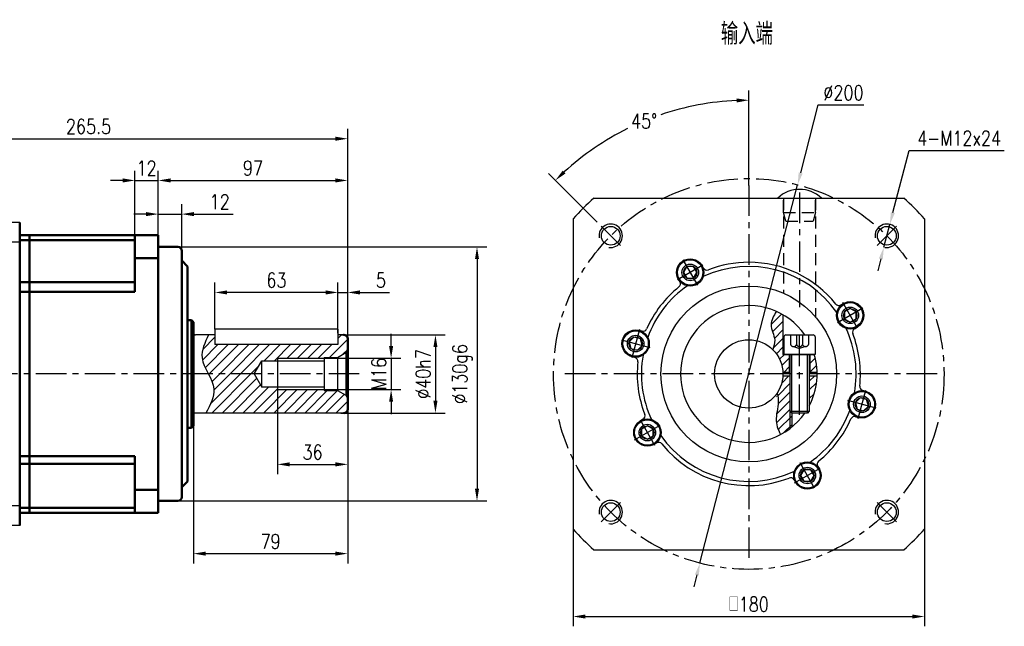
# Model space of a CAD drawing. Header units: inches. Extents: x 55 to 1027, y 12 to 695.
# Tile 3 of 3: x 523 to 1027, y 384 to 695. Entities that reach past the tile are written whole.
import ezdxf

# ---------------------------------------------------------------- set-up
doc = ezdxf.new("R2010")
doc.units = ezdxf.units.IN
doc.header["$LTSCALE"] = 25
doc.header["$MEASUREMENT"] = 0
for name, pattern in [('CENTER', [2, 1.25, -0.25, 0.25, -0.25]), ('HIDDEN', [0.375, 0.25, -0.125]), ('实线', [0])]:
    doc.linetypes.add(name, pattern=pattern)
for name, color, linetype in [('1轮廓实线层', 7, 'Continuous'), ('2细线层', 4, 'Continuous'), ('3中心线层', 1, 'CENTER'), ('4虚线层', 6, 'HIDDEN'), ('5剖面线层', 2, 'Continuous'), ('6文字层', 3, 'Continuous'), ('7标注层', 4, 'Continuous')]:
    doc.layers.add(name, color=color, linetype=linetype)
doc.layers.add('可见 (ISO)', color=7, linetype='实线', lineweight=50)
doc.styles.add('PC_TEXTSTYLE', font='isocp.shx', dxfattribs={"width": 0.8, "bigfont": 'HZFS.SHX'})
doc.styles.add('TH_GBDIM', font='romans.shx', dxfattribs={"width": 0.8, "bigfont": 'gbcbig.shx'})
doc.dimstyles.new('直径标注A3', dxfattribs={"dimscale": 2.5, "dimtxt": 3.5, "dimasz": 3, "dimexe": 2, "dimexo": 0.0625, "dimgap": 1, "dimtad": 1, "dimtih": 1, "dimtoh": 1, "dimdsep": 46, "dimtxsty": 'PC_TEXTSTYLE', "dimsah": 1, "dimcen": 0.09, "dimclrt": 3, "dimadec": 0, "dimazin": 0, "dimtfac": 0.7, "dimtmove": 0, "dimatfit": 0, "dimfxl": 1, "dimtzin": 0, "dimarcsym": 0})
doc.dimstyles.new('线性标注', dxfattribs={"dimscale": 2.5, "dimtxt": 2.5, "dimasz": 3, "dimexe": 2, "dimexo": 0, "dimgap": 1, "dimtad": 1, "dimdsep": 46, "dimtxsty": 'PC_TEXTSTYLE', "dimsah": 1, "dimcen": 0.09, "dimclrt": 3, "dimadec": 0, "dimazin": 2, "dimtfac": 0.7, "dimtix": 1, "dimtmove": 0, "dimatfit": 0, "dimfxl": 1, "dimtzin": 0, "dimarcsym": 0})
doc.dimstyles.new('角度标注', dxfattribs={"dimscale": 2.5, "dimtxt": 3.5, "dimasz": 3, "dimexe": 2, "dimexo": 0, "dimgap": 1, "dimtad": 1, "dimtih": 1, "dimtoh": 1, "dimdsep": 46, "dimtxsty": 'PC_TEXTSTYLE', "dimsah": 1, "dimcen": 0.09, "dimclrd": 4, "dimclrt": 3, "dimadec": 0, "dimazin": 0, "dimtfac": 0.7, "dimtmove": 0, "dimatfit": 0, "dimfxl": 1, "dimtzin": 0, "dimarcsym": 0})
pattern_1 = [(45, (121.9293312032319, 131.9544116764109), (-2.651650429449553, 2.651650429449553), [])]

# ---------------------------------------------------------------- blocks, each defined once
blk = doc.blocks.new('*D89')
at = {"layer": '7标注层', "color": 0, "lineweight": -2, "transparency": 16777216}
for p, q in [((425.292745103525, 592.3277031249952), (425.292745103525, 638.6591680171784)), ((690.792745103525, 513.2773150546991), (690.792745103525, 638.6591680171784)), ((431.542745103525, 633.6591680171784), (684.542745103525, 633.6591680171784))]:
    blk.add_line(p, q, dxfattribs=at)
at = {"layer": '7标注层', "color": 0, "transparency": 16777216}
for points in [[(431.542745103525, 634.7008346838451), (431.542745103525, 632.6175013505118), (425.292745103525, 633.6591680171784)], [(684.542745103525, 634.7008346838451), (684.542745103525, 632.6175013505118), (690.792745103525, 633.6591680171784)]]:
    blk.add_solid(points, dxfattribs=at)
at = {"layer": 'Defpoints', "color": 0, "transparency": 16777216}
for p in [(690.792745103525, 633.6591680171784), (425.292745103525, 592.3277031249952), (690.792745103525, 513.2773150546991)]:
    blk.add_point(p, dxfattribs=at)
at = {"layer": '7标注层', "color": 3, "transparency": 16777216, "insert": (558.042745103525, 639.9091680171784), "char_height": 7.5, "attachment_point": 5, "style": 'TH_GBDIM'}
blk.add_mtext('265.5', dxfattribs=at)
blk = doc.blocks.new('*D90')
at = {"layer": '7标注层', "color": 0, "lineweight": -2, "transparency": 16777216}
for p, q in [((687.2927451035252, 533.2773150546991), (740.7505217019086, 533.2773150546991)), ((735.7505217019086, 527.0273150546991), (735.7505217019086, 499.5273150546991)), ((687.2927451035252, 493.2773150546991), (740.7505217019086, 493.2773150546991))]:
    blk.add_line(p, q, dxfattribs=at)
at = {"layer": '7标注层', "color": 0, "transparency": 16777216}
for points in [[(734.708855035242, 527.0273150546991), (736.7921883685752, 527.0273150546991), (735.7505217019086, 533.2773150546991)], [(734.708855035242, 499.5273150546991), (736.7921883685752, 499.5273150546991), (735.7505217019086, 493.2773150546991)]]:
    blk.add_solid(points, dxfattribs=at)
at = {"layer": 'Defpoints', "color": 0, "transparency": 16777216}
for p in [(687.2927451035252, 533.2773150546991), (687.2927451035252, 493.2773150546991), (735.7505217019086, 493.2773150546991)]:
    blk.add_point(p, dxfattribs=at)
at = {"layer": '7标注层', "color": 3, "transparency": 16777216, "insert": (729.5005217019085, 513.2773150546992), "char_height": 7.5, "attachment_point": 5, "rotation": 90, "style": 'TH_GBDIM'}
blk.add_mtext('%%C40h7', dxfattribs=at)
blk = doc.blocks.new('*D91')
at = {"layer": '7标注层', "color": 0, "lineweight": -2, "transparency": 16777216}
for p, q in [((598.7927451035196, 578.2773150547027), (762.037417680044, 578.2773150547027)), ((757.037417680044, 572.0273150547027), (757.037417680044, 454.5273150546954)), ((598.7927451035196, 448.2773150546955), (762.037417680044, 448.2773150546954))]:
    blk.add_line(p, q, dxfattribs=at)
at = {"layer": '7标注层', "color": 0, "transparency": 16777216}
for points in [[(755.9957510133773, 572.0273150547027), (758.0790843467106, 572.0273150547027), (757.037417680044, 578.2773150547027)], [(755.9957510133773, 454.5273150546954), (758.0790843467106, 454.5273150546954), (757.037417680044, 448.2773150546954)]]:
    blk.add_solid(points, dxfattribs=at)
at = {"layer": 'Defpoints', "color": 0, "transparency": 16777216}
for p in [(598.7927451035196, 578.2773150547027), (598.7927451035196, 448.2773150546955), (757.037417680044, 448.2773150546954)]:
    blk.add_point(p, dxfattribs=at)
at = {"layer": '7标注层', "color": 3, "transparency": 16777216, "insert": (749.5374176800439, 513.2773150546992), "char_height": 7.5, "attachment_point": 5, "rotation": 90, "style": 'TH_GBDIM'}
blk.add_mtext('%%C130g6', dxfattribs=at)
blk = doc.blocks.new('*D92')
at = {"layer": '7标注层', "color": 0, "lineweight": -2, "transparency": 16777216}
for p, q in [((611.792745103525, 513.2773150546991), (611.792745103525, 416.3189734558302)), ((690.792745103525, 513.2773150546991), (690.792745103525, 416.3189734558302)), ((618.042745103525, 421.3189734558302), (684.542745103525, 421.3189734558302))]:
    blk.add_line(p, q, dxfattribs=at)
at = {"layer": '7标注层', "color": 0, "transparency": 16777216}
for points in [[(618.042745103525, 422.3606401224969), (618.042745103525, 420.2773067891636), (611.792745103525, 421.3189734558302)], [(684.542745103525, 422.3606401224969), (684.542745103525, 420.2773067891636), (690.792745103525, 421.3189734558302)]]:
    blk.add_solid(points, dxfattribs=at)
at = {"layer": 'Defpoints', "color": 0, "transparency": 16777216}
for p in [(611.792745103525, 513.2773150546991), (690.792745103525, 513.2773150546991), (690.792745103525, 421.3189734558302)]:
    blk.add_point(p, dxfattribs=at)
at = {"layer": '7标注层', "color": 3, "transparency": 16777216, "insert": (651.292745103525, 427.5689734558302), "char_height": 7.5, "attachment_point": 5, "style": 'TH_GBDIM'}
blk.add_mtext('79', dxfattribs=at)
blk = doc.blocks.new('*D93')
at = {"layer": '7标注层', "color": 0, "lineweight": -2, "transparency": 16777216}
for p, q in [((654.792745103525, 513.2773150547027), (654.792745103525, 462.0078672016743)), ((690.792745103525, 513.2773150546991), (690.792745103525, 462.0078672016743)), ((661.042745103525, 467.0078672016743), (684.542745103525, 467.0078672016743))]:
    blk.add_line(p, q, dxfattribs=at)
at = {"layer": '7标注层', "color": 0, "transparency": 16777216}
for points in [[(661.042745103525, 468.049533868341), (661.042745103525, 465.9662005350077), (654.792745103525, 467.0078672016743)], [(684.542745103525, 468.049533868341), (684.542745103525, 465.9662005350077), (690.792745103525, 467.0078672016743)]]:
    blk.add_solid(points, dxfattribs=at)
at = {"layer": 'Defpoints', "color": 0, "transparency": 16777216}
for p in [(654.792745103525, 513.2773150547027), (690.792745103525, 513.2773150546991), (690.792745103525, 467.0078672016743)]:
    blk.add_point(p, dxfattribs=at)
at = {"layer": '7标注层', "color": 3, "transparency": 16777216, "insert": (672.792745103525, 473.2578672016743), "char_height": 7.5, "attachment_point": 5, "style": 'TH_GBDIM'}
blk.add_mtext('36', dxfattribs=at)
blk = doc.blocks.new('*D94')
at = {"layer": '7标注层', "color": 0, "lineweight": -2, "transparency": 16777216}
for p, q in [((713.0465311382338, 527.5273150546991), (713.0465311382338, 533.7773150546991)), ((672.7324202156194, 521.2773150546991), (718.0465311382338, 521.2773150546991)), ((713.0465311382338, 521.2773150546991), (713.0465311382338, 505.2773150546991)), ((672.7324202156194, 505.2773150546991), (718.0465311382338, 505.2773150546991)), ((713.0465311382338, 499.0273150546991), (713.0465311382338, 492.7773150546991))]:
    blk.add_line(p, q, dxfattribs=at)
at = {"layer": '7标注层', "color": 0, "transparency": 16777216}
for points in [[(712.0048644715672, 527.5273150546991), (714.0881978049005, 527.5273150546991), (713.0465311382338, 521.2773150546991)], [(712.0048644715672, 499.0273150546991), (714.0881978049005, 499.0273150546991), (713.0465311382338, 505.2773150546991)]]:
    blk.add_solid(points, dxfattribs=at)
at = {"layer": 'Defpoints', "color": 0, "transparency": 16777216}
for p in [(672.7324202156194, 521.2773150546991), (672.7324202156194, 505.2773150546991), (713.0465311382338, 505.2773150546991)]:
    blk.add_point(p, dxfattribs=at)
at = {"layer": '7标注层', "color": 3, "transparency": 16777216, "insert": (706.7965311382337, 513.2773150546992), "char_height": 7.5, "attachment_point": 5, "rotation": 90, "style": 'TH_GBDIM'}
blk.add_mtext('M16', dxfattribs=at)
blk = doc.blocks.new('*D95')
at = {"layer": '7标注层', "color": 0, "lineweight": -2, "transparency": 16777216}
for p, q in [((685.792745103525, 534.0996113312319), (685.792745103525, 559.9994987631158)), ((690.792745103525, 529.8912311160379), (690.792745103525, 559.9994987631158)), ((679.542745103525, 554.9994987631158), (673.292745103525, 554.9994987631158)), ((685.792745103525, 554.9994987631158), (690.792745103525, 554.9994987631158)), ((697.042745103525, 554.9994987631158), (712.292745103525, 554.9994987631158))]:
    blk.add_line(p, q, dxfattribs=at)
at = {"layer": '7标注层', "color": 0, "transparency": 16777216}
for points in [[(679.542745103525, 556.0411654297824), (679.542745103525, 553.9578320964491), (685.792745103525, 554.9994987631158)], [(697.042745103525, 556.0411654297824), (697.042745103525, 553.9578320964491), (690.792745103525, 554.9994987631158)]]:
    blk.add_solid(points, dxfattribs=at)
at = {"layer": 'Defpoints', "color": 0, "transparency": 16777216}
for p in [(690.792745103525, 554.9994987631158), (685.792745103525, 534.0996113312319), (690.792745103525, 529.8912311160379)]:
    blk.add_point(p, dxfattribs=at)
at = {"layer": '7标注层', "color": 3, "transparency": 16777216, "insert": (707.792745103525, 561.2494987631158), "char_height": 7.5, "attachment_point": 5, "style": 'TH_GBDIM'}
blk.add_mtext('5', dxfattribs=at)
blk = doc.blocks.new('*D96')
at = {"layer": '7标注层', "color": 0, "lineweight": -2, "transparency": 16777216}
for p, q in [((622.792745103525, 536.2773150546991), (622.792745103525, 559.9994987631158)), ((685.792745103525, 536.2773150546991), (685.792745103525, 559.9994987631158)), ((679.542745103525, 554.9994987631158), (629.042745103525, 554.9994987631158))]:
    blk.add_line(p, q, dxfattribs=at)
at = {"layer": '7标注层', "color": 0, "transparency": 16777216}
for points in [[(629.042745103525, 556.0411654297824), (629.042745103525, 553.9578320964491), (622.792745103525, 554.9994987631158)], [(679.542745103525, 556.0411654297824), (679.542745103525, 553.9578320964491), (685.792745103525, 554.9994987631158)]]:
    blk.add_solid(points, dxfattribs=at)
at = {"layer": 'Defpoints', "color": 0, "transparency": 16777216}
for p in [(622.792745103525, 554.9994987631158), (622.792745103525, 536.2773150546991), (685.792745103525, 536.2773150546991)]:
    blk.add_point(p, dxfattribs=at)
at = {"layer": '7标注层', "color": 3, "transparency": 16777216, "insert": (654.292745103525, 561.2494987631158), "char_height": 7.5, "attachment_point": 5, "style": 'TH_GBDIM'}
blk.add_mtext('63', dxfattribs=at)
blk = doc.blocks.new('*D97')
at = {"layer": '7标注层', "color": 0, "lineweight": -2, "transparency": 16777216}
for p, q in [((581.7927451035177, 578.4220869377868), (581.7927451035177, 617.3177096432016)), ((593.7927451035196, 578.2773150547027), (593.7927451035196, 617.3177096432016)), ((575.5427451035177, 612.3177096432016), (569.2927451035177, 612.3177096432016)), ((581.7927451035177, 612.3177096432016), (593.7927451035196, 612.3177096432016)), ((600.0427451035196, 612.3177096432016), (606.2927451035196, 612.3177096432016))]:
    blk.add_line(p, q, dxfattribs=at)
at = {"layer": '7标注层', "color": 0, "transparency": 16777216}
for points in [[(575.5427451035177, 613.3593763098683), (575.5427451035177, 611.276042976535), (581.7927451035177, 612.3177096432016)], [(600.0427451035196, 613.3593763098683), (600.0427451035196, 611.276042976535), (593.7927451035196, 612.3177096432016)]]:
    blk.add_solid(points, dxfattribs=at)
at = {"layer": 'Defpoints', "color": 0, "transparency": 16777216}
for p in [(593.7927451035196, 612.3177096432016), (581.7927451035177, 578.4220869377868), (593.7927451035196, 578.2773150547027)]:
    blk.add_point(p, dxfattribs=at)
at = {"layer": '7标注层', "color": 3, "transparency": 16777216, "insert": (587.7927451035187, 618.5677096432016), "char_height": 7.5, "attachment_point": 5, "style": 'TH_GBDIM'}
blk.add_mtext('12', dxfattribs=at)
blk = doc.blocks.new('*D98')
at = {"layer": '7标注层', "color": 0, "lineweight": -2, "transparency": 16777216}
for p, q in [((593.7927451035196, 572.5668588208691), (593.7927451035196, 600.0893189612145)), ((605.7927451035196, 571.2773150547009), (605.7927451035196, 600.0893189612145)), ((587.5427451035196, 595.0893189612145), (581.2927451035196, 595.0893189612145)), ((593.7927451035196, 595.0893189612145), (605.7927451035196, 595.0893189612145)), ((612.0427451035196, 595.0893189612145), (632.1498879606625, 595.0893189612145))]:
    blk.add_line(p, q, dxfattribs=at)
at = {"layer": '7标注层', "color": 0, "transparency": 16777216}
for points in [[(587.5427451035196, 596.1309856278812), (587.5427451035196, 594.0476522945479), (593.7927451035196, 595.0893189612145)], [(612.0427451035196, 596.1309856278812), (612.0427451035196, 594.0476522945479), (605.7927451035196, 595.0893189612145)]]:
    blk.add_solid(points, dxfattribs=at)
at = {"layer": 'Defpoints', "color": 0, "transparency": 16777216}
for p in [(605.7927451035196, 595.0893189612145), (593.7927451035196, 572.5668588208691), (605.7927451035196, 571.2773150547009)]:
    blk.add_point(p, dxfattribs=at)
at = {"layer": '7标注层', "color": 3, "transparency": 16777216, "insert": (625.221316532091, 601.3393189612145), "char_height": 7.5, "attachment_point": 5, "style": 'TH_GBDIM'}
blk.add_mtext('12', dxfattribs=at)
blk = doc.blocks.new('*D99')
at = {"layer": '7标注层', "color": 0, "lineweight": -2, "transparency": 16777216}
for p, q in [((593.7927451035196, 560.9346009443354), (593.7927451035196, 617.3177096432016)), ((690.792745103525, 563.2927951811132), (690.792745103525, 617.3177096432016)), ((600.0427451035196, 612.3177096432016), (684.542745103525, 612.3177096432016))]:
    blk.add_line(p, q, dxfattribs=at)
at = {"layer": '7标注层', "color": 0, "transparency": 16777216}
for points in [[(600.0427451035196, 613.3593763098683), (600.0427451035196, 611.276042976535), (593.7927451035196, 612.3177096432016)], [(684.542745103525, 613.3593763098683), (684.542745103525, 611.276042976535), (690.792745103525, 612.3177096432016)]]:
    blk.add_solid(points, dxfattribs=at)
at = {"layer": 'Defpoints', "color": 0, "transparency": 16777216}
for p in [(690.792745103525, 612.3177096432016), (593.7927451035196, 560.9346009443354), (690.792745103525, 563.2927951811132)]:
    blk.add_point(p, dxfattribs=at)
at = {"layer": '7标注层', "color": 3, "transparency": 16777216, "insert": (642.2927451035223, 618.5677096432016), "char_height": 7.5, "attachment_point": 5, "style": 'TH_GBDIM'}
blk.add_mtext('97', dxfattribs=at)
blk = doc.blocks.new('*D120')
at = {"layer": '7标注层', "color": 0, "lineweight": -2, "transparency": 16777216}
for p, q in [((922.8298033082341, 616.1483715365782), (931.8225247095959, 650.9496333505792)), ((931.8225247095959, 650.9496333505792), (955.1796675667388, 650.9496333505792)), ((871.229249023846, 416.4574971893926), (921.266150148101, 610.0971329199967)), ((869.6655958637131, 410.4062585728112), (868.1019427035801, 404.3550199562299))]:
    blk.add_line(p, q, dxfattribs=at)
at = {"layer": '7标注层', "color": 0, "transparency": 16777216}
for points in [[(921.8212635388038, 616.4089803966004), (923.8383430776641, 615.8877626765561), (921.266150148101, 610.0971329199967)], [(868.6570560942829, 410.6668674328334), (870.6741356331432, 410.1456497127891), (871.229249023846, 416.4574971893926)]]:
    blk.add_solid(points, dxfattribs=at)
at = {"layer": 'Defpoints', "color": 0, "transparency": 16777216}
for p in [(921.266150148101, 610.0971329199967), (871.229249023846, 416.4574971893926)]:
    blk.add_point(p, dxfattribs=at)
at = {"layer": '7标注层', "color": 3, "transparency": 16777216, "insert": (944.7510961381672, 657.1996333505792), "char_height": 7.5, "attachment_point": 5, "style": 'TH_GBDIM'}
blk.add_mtext('∅200', dxfattribs=at)
blk = doc.blocks.new('*D121')
at = {"layer": '7标注层', "color": 0, "lineweight": -2, "transparency": 16777216}
for p, q in [((806.2476995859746, 433.9047757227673), (806.2476995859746, 384.1335611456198)), ((986.2476995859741, 433.9047757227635), (986.2476995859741, 384.1335611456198)), ((812.4976995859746, 389.1335611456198), (979.9976995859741, 389.1335611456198))]:
    blk.add_line(p, q, dxfattribs=at)
at = {"layer": '7标注层', "color": 0, "transparency": 16777216}
for points in [[(812.4976995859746, 390.1752278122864), (812.4976995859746, 388.0918944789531), (806.2476995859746, 389.1335611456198)], [(979.9976995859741, 390.1752278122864), (979.9976995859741, 388.0918944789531), (986.2476995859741, 389.1335611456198)]]:
    blk.add_solid(points, dxfattribs=at)
at = {"layer": 'Defpoints', "color": 0, "transparency": 16777216}
for p in [(806.2476995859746, 433.9047757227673), (986.2476995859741, 433.9047757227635), (986.2476995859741, 389.1335611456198)]:
    blk.add_point(p, dxfattribs=at)
at = {"layer": '7标注层', "color": 3, "transparency": 16777216, "insert": (896.2476995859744, 395.3835611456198), "char_height": 7.5, "attachment_point": 5, "style": 'TH_GBDIM'}
blk.add_mtext('{□}180', dxfattribs=at)
blk = doc.blocks.new('GB／T70.1M10M30')
at = {"layer": '1轮廓实线层'}
for p, q in [((0, -7), (0, 7)), ((1, 8), (10, 8)), ((10, 8), (10, -8)), ((10, 5), (39, 5)), ((39, 5), (40, 4)), ((39, -5), (39, 5)), ((40, 4), (40, -4)), ((10, -5), (39, -5)), ((39, -5), (40, -4)), ((1, -8), (10, -8))]:
    blk.add_line(p, q, dxfattribs=at)
for centre, start, end in [((1, 7), 90, 180), ((1, -7), 180, 270)]:
    blk.add_arc(centre, 1, start, end, dxfattribs=at)
at = {"layer": '2细线层'}
for p, q in [((40, 4), (10, 4)), ((40, -4), (10, -4))]:
    blk.add_line(p, q, dxfattribs=at)
at = {"layer": '3中心线层', "ltscale": 0.5}
blk.add_line((41, 0), (-1, 0), dxfattribs=at)
at = {"layer": '4虚线层'}
for p, q in [((0, 4.575), (5, 4.575)), ((0, 1.525), (5, 1.525)), ((6, 3.05), (7, 0)), ((6, -3.05), (7, 0)), ((0, -1.525), (5, -1.525)), ((0, -4.575), (5, -4.575))]:
    blk.add_line(p, q, dxfattribs=at)
for centre, radius, end in [((4.337187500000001, 3.05), 1.6628125, 66.50873314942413), ((4.337187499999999, 2.220446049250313e-16), 1.662812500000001, 66.50873314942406), ((4.337187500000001, -3.05), 1.6628125, 66.50873314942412)]:
    blk.add_arc(centre, radius, 293.4912668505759, end, dxfattribs=at)
blk = doc.blocks.new('GB／T70.1M8R12')
at = {"layer": '1轮廓实线层'}
for p, q in [((0, 3.43), (-2.970467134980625, 1.715)), ((-2.970467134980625, 1.715), (-2.970467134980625, -1.715)), ((2.970467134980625, 1.715), (0, 3.43)), ((2.970467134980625, -1.715), (2.970467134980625, 1.715)), ((-2.970467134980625, -1.715), (0, -3.43)), ((0, -3.43), (2.970467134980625, -1.715))]:
    blk.add_line(p, q, dxfattribs=at)
for radius in [6.5, 3.43]:
    blk.add_circle((0, 0), radius, dxfattribs=at)
at = {"layer": '3中心线层'}
for p, q in [((0, 7.5), (0, -7.5)), ((7.5, 0), (-7.5, 0))]:
    blk.add_line(p, q, dxfattribs=at)
blk = doc.blocks.new('*D122')
at = {"layer": '7标注层', "color": 0, "lineweight": -2, "transparency": 16777216}
for p, q in [((896.2476995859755, 609.7440137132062), (896.2476995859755, 658.3842292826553)), ((818.5463117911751, 590.9787028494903), (793.6416165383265, 615.8833981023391))]:
    blk.add_line(p, q, dxfattribs=at)
at = {"layer": '7标注层', "color": 4, "lineweight": -2, "transparency": 16777216}
for start, end in [(92.55610739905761, 108.7848562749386), (116.3179091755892, 132.4438926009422)]:
    blk.add_arc((896.2476995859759, 513.2773150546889), 140.1069142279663, start, end, dxfattribs=at)
at = {"layer": '7标注层', "color": 4, "transparency": 16777216}
for points in [[(889.9760206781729, 654.2862343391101), (890.022488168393, 652.2034192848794), (896.2476995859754, 653.3842292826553)], [(802.4139984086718, 615.9147946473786), (800.974083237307, 617.420424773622), (797.177150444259, 612.3478641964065)]]:
    blk.add_solid(points, dxfattribs=at)
at = {"layer": 'Defpoints', "color": 0, "transparency": 16777216}
for p in [(859.985361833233, 648.6102019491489), (896.2476995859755, 609.7440137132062), (818.5463117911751, 590.9787028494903), (832.527731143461, 576.9972834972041), (896.2476995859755, 416.8106163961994)]:
    blk.add_point(p, dxfattribs=at)
at = {"layer": '7标注层', "color": 3, "transparency": 16777216, "insert": (842.6311047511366, 642.7192254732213), "char_height": 7.5, "attachment_point": 5, "style": 'TH_GBDIM'}
blk.add_mtext('45°', dxfattribs=at)
blk = doc.blocks.new('*D123')
at = {"layer": '7标注层', "color": 0, "lineweight": -2, "transparency": 16777216}
for p, q in [((970.0508291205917, 595.8412308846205), (978.3484272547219, 627.6455795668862)), ((978.3484272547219, 627.6455795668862), (1027.134141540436, 627.6455795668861)), ((965.4437076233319, 578.1823257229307), (968.4730477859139, 589.7936606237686)), ((963.865926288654, 572.1347554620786), (962.288144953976, 566.0871852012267))]:
    blk.add_line(p, q, dxfattribs=at)
at = {"layer": '7标注层', "color": 0, "transparency": 16777216}
for points in [[(969.0429007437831, 596.1041944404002), (971.0587574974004, 595.5782673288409), (968.4730477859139, 589.7936606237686)], [(962.8579979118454, 572.3977190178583), (964.8738546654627, 571.871791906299), (965.4437076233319, 578.1823257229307)]]:
    blk.add_solid(points, dxfattribs=at)
at = {"layer": 'Defpoints', "color": 0, "transparency": 16777216}
for p in [(968.4730477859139, 589.7936606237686), (965.4437076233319, 578.1823257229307)]:
    blk.add_point(p, dxfattribs=at)
at = {"layer": '7标注层', "color": 3, "transparency": 16777216, "insert": (1003.991284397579, 633.895579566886), "char_height": 7.5, "attachment_point": 5, "style": 'TH_GBDIM'}
blk.add_mtext('4-M12x24', dxfattribs=at)
blk = doc.blocks.new('卡扣16.5')
at = {"layer": '1轮廓实线层'}
blk.add_line((991.6623063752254, 392.4472060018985), (1014.052770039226, 392.4472060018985), dxfattribs=at)
blk.add_arc((1002.857538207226, 380.6627514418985), 16.25443278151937, 46.46880071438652, 133.5311992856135, dxfattribs=at)
at = {"layer": '4虚线层'}
for p, q in [((994.6084200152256, 385.0819219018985), (994.6084200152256, 392.4472060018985)), ((1011.106656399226, 385.0819219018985), (1011.106656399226, 392.4472060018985)), ((995.7925331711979, 380.6627514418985), (994.6084200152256, 385.0819219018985)), ((994.6084200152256, 385.0819219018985), (1011.106656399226, 385.0819219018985)), ((1011.106656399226, 385.0819219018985), (1009.922543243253, 380.6627514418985)), ((995.7925331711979, 380.6627514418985), (1009.922543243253, 380.6627514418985))]:
    blk.add_line(p, q, dxfattribs=at)

msp = doc.modelspace()

# ---------------------------------------------------------------- hatches: boundary and pattern name
at = {"layer": '5剖面线层'}
h = msp.add_hatch(dxfattribs=at)
h.set_pattern_fill('ANSI31', color=256, scale=25)
h.set_pattern_definition([(45, (-763.2187061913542, 197.9009471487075), (-2.209708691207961, 2.209708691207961), [])])
edge = h.paths.add_edge_path()
edge.add_spline(control_points=[(910.7098771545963, 503.4236142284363), (911.0372446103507, 502.3676453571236), (911.9664067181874, 498.084348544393), (909.2912160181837, 490.6233688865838), (911.1188812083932, 484.8967468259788), (912.4776318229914, 482.2678116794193)], knot_values=[43.83531889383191, 43.83531889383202, 43.83531889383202, 43.83531889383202, 47.08885383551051, 56.92572404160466, 65.72849898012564, 65.72849898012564, 65.72849898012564, 65.72849898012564], degree=3, periodic=0)
edge.add_arc((896.2476995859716, 513.2773150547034), 35, 297.6269193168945, 306.869897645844)
edge.add_line((917.2476995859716, 485.2773150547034), (917.2476995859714, 512.2773150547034))
edge.add_line((917.2476995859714, 512.2773150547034), (913.7191047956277, 512.2773150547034))
edge.add_arc((896.2476995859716, 513.2773150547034), 17.5, 325.73172004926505, 356.72417104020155, ccw=False)
edge = h.paths.add_edge_path()
edge.add_spline(control_points=[(910.3424082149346, 545.3138440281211), (909.0146880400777, 543.0550091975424), (906.2333052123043, 538.3230750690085), (910.3489074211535, 531.5751186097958), (909.172804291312, 527.342984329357), (908.5514035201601, 525.7219472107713)], knot_values=[0, 0, 0, 0, 7.347999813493, 15.3930028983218, 20.44105991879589, 20.44105991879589, 20.44105991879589, 20.44105991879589], degree=3, periodic=0)
edge.add_arc((896.2476995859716, 513.2773150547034), 17.5, 3.275828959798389, 45.326264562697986, ccw=False)
edge.add_line((913.7191047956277, 514.2773150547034), (916.9976995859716, 514.2773150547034))
edge.add_line((916.9976995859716, 514.2773150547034), (916.9976995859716, 523.2773150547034))
edge.add_line((916.9976995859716, 523.2773150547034), (913.7476995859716, 523.2773150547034))
edge.add_line((913.7476995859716, 523.2773150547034), (913.7476995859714, 543.5882041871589))
edge.add_arc((896.2476995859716, 513.2773150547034), 35, 60.00000000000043, 66.25254949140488)
h.paths.add_polyline_path([(927.4976995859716, 514.2773150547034), (931.2334109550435, 514.2773150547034, 0.06538704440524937), (929.7887192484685, 523.2773150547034), (927.4976995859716, 523.2773150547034)])
h.paths.add_polyline_path([(927.2476995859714, 497.029238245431, 0.1140381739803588), (931.2334109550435, 512.2773150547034), (927.2476995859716, 512.2773150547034)])
edge = h.paths.add_edge_path()
edge.add_line((918.2476995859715, 494.2773150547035), (917.2476995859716, 494.2773150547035))
edge.add_line((917.2476995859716, 494.2773150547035), (917.2476995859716, 485.2773150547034))
edge.add_arc((896.2476995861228, 513.277315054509), 34.99999999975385, 306.8698976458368, 308.944803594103)
edge.add_line((918.2476995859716, 486.055999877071), (918.2476995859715, 494.2773150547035))
h = msp.add_hatch(dxfattribs=at)
h.set_pattern_fill('ANSI31', color=2, scale=37.5)
h.set_pattern_definition(pattern_1)
edge = h.paths.add_edge_path()
edge.add_line((654.792745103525, 521.2773150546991), (678.792745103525, 521.2773150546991))
edge.add_line((678.792745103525, 521.2773150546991), (678.792745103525, 521.7773150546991))
edge.add_line((678.792745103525, 521.7773150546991), (685.5927451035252, 521.7773150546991))
edge.add_line((685.5927451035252, 521.7773150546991), (689.7987396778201, 524.2056471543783))
edge.add_line((689.7987396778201, 524.2056471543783), (690.792745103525, 525.9273150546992))
edge.add_line((690.792745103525, 525.9273150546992), (690.792745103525, 531.2773150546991))
edge.add_arc((688.792745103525, 531.2773150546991), 2, 0, 90)
edge.add_line((688.792745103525, 533.2773150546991), (685.792745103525, 533.2773150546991))
edge.add_line((685.792745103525, 533.2773150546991), (685.792745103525, 528.2773150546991))
edge.add_line((685.792745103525, 528.2773150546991), (622.792745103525, 528.2773150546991))
edge.add_line((622.792745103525, 528.2773150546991), (622.792745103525, 533.2773150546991))
edge.add_line((622.792745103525, 533.2773150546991), (619.5258721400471, 533.2773150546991))
edge.add_spline(control_points=[(619.5258721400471, 533.2773150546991), (617.6664209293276, 529.3375045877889), (614.4601758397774, 522.5441034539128), (617.9853912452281, 516.0146081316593), (619.4157258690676, 513.2773150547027)], knot_values=[0, 0, 0, 0, 12.1898827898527, 21.01897141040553, 21.01897141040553, 21.01897141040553, 21.01897141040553], degree=3, periodic=0)
edge.add_line((619.4157258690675, 513.2773150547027), (642.866763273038, 513.2773150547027))
edge.add_line((642.866763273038, 513.2773150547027), (646.792745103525, 520.0773150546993))
edge.add_line((646.792745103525, 520.0773150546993), (654.792745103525, 520.0773150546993))
edge.add_line((654.792745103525, 520.0773150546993), (654.792745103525, 521.2773150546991))
h = msp.add_hatch(dxfattribs=at)
h.set_pattern_fill('ANSI31', color=2, scale=37.5)
h.set_pattern_definition(pattern_1)
edge = h.paths.add_edge_path()
edge.add_line((685.5927451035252, 504.7773150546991), (678.792745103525, 504.7773150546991))
edge.add_line((678.792745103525, 504.7773150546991), (678.792745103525, 505.2773150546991))
edge.add_line((678.792745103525, 505.2773150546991), (654.792745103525, 505.2773150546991))
edge.add_line((654.792745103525, 505.2773150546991), (654.792745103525, 506.4773150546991))
edge.add_line((654.792745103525, 506.4773150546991), (646.792745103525, 506.4773150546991))
edge.add_line((646.792745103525, 506.4773150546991), (642.8667632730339, 513.2773150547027))
edge.add_line((642.8667632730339, 513.2773150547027), (619.4157258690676, 513.2773150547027))
edge.add_spline(control_points=[(619.4157258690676, 513.2773150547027), (620.7495986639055, 510.7246251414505), (624.0724172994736, 504.1615445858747), (620.4415676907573, 497.4085958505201), (618.2203070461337, 493.2773150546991)], knot_values=[21.01897141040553, 21.01897141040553, 21.01897141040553, 21.01897141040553, 29.25262591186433, 42.22739598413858, 42.22739598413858, 42.22739598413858, 42.22739598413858], degree=3, periodic=0)
edge.add_line((618.2203070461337, 493.2773150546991), (688.792745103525, 493.2773150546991))
edge.add_arc((688.792745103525, 495.2773150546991), 2, 270, 360)
edge.add_line((690.792745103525, 495.2773150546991), (690.792745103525, 500.6273150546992))
edge.add_line((690.792745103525, 500.6273150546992), (689.7987396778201, 502.3489829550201))
edge.add_line((689.7987396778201, 502.3489829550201), (685.5927451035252, 504.7773150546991))

# ---------------------------------------------------------------- linework, layer by layer
for p, q in [((685.792745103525, 536.2773150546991), (622.792745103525, 536.2773150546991)), ((622.792745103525, 536.2773150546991), (622.792745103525, 528.2773150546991)), ((685.792745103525, 536.2773150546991), (685.792745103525, 528.2773150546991)), ((622.7927451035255, 533.2773150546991), (612.792745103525, 533.2773150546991)), ((688.792745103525, 533.2773150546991), (685.7927451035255, 533.2773150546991)), ((690.792745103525, 531.2773150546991), (690.792745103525, 495.2773150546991)), ((685.792745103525, 528.2773150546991), (622.792745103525, 528.2773150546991)), ((688.792745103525, 493.2773150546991), (612.792745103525, 493.2773150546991))]:
    msp.add_line(p, q)
for centre, radius, start, end in [((612.792745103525, 534.2773150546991), 1, 180, 270), ((688.792745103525, 531.2773150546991), 2, 0, 90), ((688.792745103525, 495.2773150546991), 2, 270, 0), ((612.792745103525, 492.2773150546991), 1, 90, 180)]:
    msp.add_arc(centre, radius, start, end)
at = {"layer": '1轮廓实线层'}
for p, q in [((816.8751602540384, 603.2773150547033), (975.6202389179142, 603.277315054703)), ((806.2476995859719, 592.6498543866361), (806.2476995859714, 433.9047757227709)), ((986.2476995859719, 592.6498543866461), (986.2476995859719, 433.9047757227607)), ((873.0792321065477, 567.406277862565), (872.3098774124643, 568.7388392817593)), ((860.9548764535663, 560.4062778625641), (860.1855217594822, 561.7388392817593)), ((943.376662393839, 548.5701381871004), (944.7092238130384, 549.3394928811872)), ((913.7476995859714, 543.5882041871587), (913.7476995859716, 523.2773150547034)), ((841.5901624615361, 535.1696912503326), (840.103883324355, 535.5679385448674)), ((950.3766623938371, 536.4457825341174), (951.7092238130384, 537.2151372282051)), ((689.7987396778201, 524.2056471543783), (690.792745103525, 525.9273150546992)), ((690.792745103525, 525.9273150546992), (690.792745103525, 500.6273150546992)), ((642.866763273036, 513.2773150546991), (646.792745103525, 520.0773150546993)), ((646.792745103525, 506.4773150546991), (646.792745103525, 520.0773150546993)), ((646.792745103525, 520.0773150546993), (678.792745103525, 520.0773150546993)), ((654.792745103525, 521.2773150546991), (654.792745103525, 505.2773150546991)), ((678.792745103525, 521.7773150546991), (685.5927451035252, 521.7773150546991)), ((678.792745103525, 521.7773150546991), (678.792745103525, 504.7773150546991)), ((685.5927451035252, 521.7773150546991), (689.7987396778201, 524.2056471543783)), ((685.5927451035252, 521.7773150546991), (685.5927451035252, 504.7773150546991)), ((689.7987396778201, 524.2056471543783), (689.7987396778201, 502.3489829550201)), ((837.966695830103, 521.646729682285), (836.4804166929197, 522.0449769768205)), ((913.7476995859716, 523.2773150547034), (929.7887192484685, 523.2773150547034)), ((916.9976995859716, 523.2773150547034), (916.9976995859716, 514.2773150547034)), ((927.4976995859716, 523.2773150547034), (927.4976995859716, 514.2773150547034)), ((642.866763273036, 513.2773150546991), (646.792745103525, 506.4773150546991)), ((913.7191047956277, 514.2773150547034), (917.2476995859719, 514.2773150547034)), ((913.7191047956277, 512.2773150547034), (917.2476995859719, 512.2773150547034)), ((927.2476995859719, 514.2773150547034), (931.2334109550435, 514.2773150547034)), ((927.2476995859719, 512.2773150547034), (931.2334109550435, 512.2773150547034)), ((678.792745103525, 506.4773150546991), (646.792745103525, 506.4773150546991)), ((954.5287033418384, 504.9079004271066), (956.0149824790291, 504.509653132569)), ((842.1187367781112, 490.1088475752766), (840.7861753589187, 489.3394928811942)), ((918.2476995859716, 493.2773150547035), (918.2476995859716, 486.055999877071)), ((950.9052367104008, 491.3849388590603), (952.3915158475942, 490.9866915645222)), ((849.118736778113, 477.9844919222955), (847.7861753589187, 477.215137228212)), ((931.5405227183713, 466.1483522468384), (932.3098774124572, 464.8157908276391)), ((919.4161670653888, 459.1483522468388), (920.1855217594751, 457.8157908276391)), ((816.8751602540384, 423.2773150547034), (975.6202389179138, 423.2773150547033))]:
    msp.add_line(p, q, dxfattribs=at)
at = {"layer": '1轮廓实线层', "ltscale": 0.5}
for p, q in [((522.7927451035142, 590.7773150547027), (435.2927451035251, 590.7773150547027)), ((522.7927451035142, 580.7773150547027), (437.2818687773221, 580.7773150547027)), ((522.7927451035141, 445.7773150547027), (502.7927451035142, 445.7773150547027)), ((522.7927451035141, 435.7773150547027), (347.7927451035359, 435.7773150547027))]:
    msp.add_line(p, q, dxfattribs=at)
at = {"layer": '1轮廓实线层', "extrusion": (0, -1.224646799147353e-16, -1)}
for p, q in [((678.792745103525, 504.7773150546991), (685.5927451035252, 504.7773150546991)), ((685.5927451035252, 504.7773150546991), (689.7987396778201, 502.3489829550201)), ((689.7987396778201, 502.3489829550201), (690.792745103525, 500.6273150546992))]:
    msp.add_line(p, q, dxfattribs=at)
at = {"layer": '1轮廓实线层'}
for centre, radius in [((825.5370214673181, 583.987993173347), 4.800000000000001), ((966.9583777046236, 583.9879931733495), 4.800000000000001), ((866.2476995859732, 565.2388392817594), 7), ((866.2476995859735, 565.2388392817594), 4.25), ((896.2476995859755, 513.2773150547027), 45), ((948.2092238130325, 543.2773150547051), 7), ((948.209223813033, 543.2773150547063), 4.25), ((838.2921500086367, 528.8064577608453), 7), ((838.2921500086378, 528.8064577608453), 4.25), ((896.2476995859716, 513.2773150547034), 17.5), ((954.2032491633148, 497.74817234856), 7), ((954.2032491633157, 497.7481723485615), 4.25), ((844.286175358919, 483.2773150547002), 7), ((844.2861753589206, 483.2773150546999), 4.25), ((926.2476995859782, 461.3157908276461), 7), ((926.2476995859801, 461.3157908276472), 4.25), ((825.53702146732, 442.5666369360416), 4.800000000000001), ((966.9583777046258, 442.5666369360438), 4.800000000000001)]:
    msp.add_circle(centre, radius, dxfattribs=at)
for centre, radius, start, end in [((896.2476995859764, 513.2773150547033), 120, 131.4096221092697, 138.5903778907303), ((896.2476995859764, 513.2773150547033), 120, 41.40962210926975, 48.59037789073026), ((896.2476995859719, 513.2773150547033), 57.15, 90, 111.2481362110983), ((896.2476995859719, 513.2773150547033), 57.15, 38.75186378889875, 90), ((896.2476995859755, 513.2773150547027), 55, 34.88768237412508, 115.1123176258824), ((874.8112829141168, 568.4062778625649), 2, 209.9999999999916, 291.2481362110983), ((859.2228256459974, 559.4062778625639), 2, 308.7518637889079, 30.00000000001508), ((896.2476995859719, 513.2773150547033), 57.15, 128.7518637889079, 156.248136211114), ((896.2476995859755, 513.2773150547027), 55, 124.8876823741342, 160.112317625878), ((896.2476995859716, 513.2773150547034), 35, 34.84990457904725, 325.1500954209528), ((942.376662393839, 550.3021889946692), 2, 218.7518637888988, 300.0000000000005), ((842.107800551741, 537.1015429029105), 2, 255.0000000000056, 336.2481362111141), ((896.2476995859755, 513.2773150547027), 55, 349.8876823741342, 25.11231762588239), ((951.3766623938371, 534.7137317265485), 2, 120.0000000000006, 201.2481362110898), ((896.2476995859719, 513.2773150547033), 57.15, 353.7518637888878, 21.2481362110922), ((837.4490577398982, 519.7148780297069), 2, 353.7518637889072, 75.00000000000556), ((896.2476995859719, 513.2773150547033), 57.15, 173.7518637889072, 201.2481362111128), ((896.2476995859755, 513.2773150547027), 55, 169.8876823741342, 205.1123176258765), ((896.2476995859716, 513.2773150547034), 35, 332.3395501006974, 16.60154959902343), ((955.0463414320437, 506.8397520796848), 2, 173.7518637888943, 255.0000000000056), ((896.2476995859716, 513.2773150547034), 35, 328.9972808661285, 329.0035908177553), ((896.2476995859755, 513.2773150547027), 55, 304.8876823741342, 340.112317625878), ((841.1187367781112, 491.8408983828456), 2, 300.0000000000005, 21.24813621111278), ((896.2476995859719, 513.2773150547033), 57.15, 308.7518637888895, 336.2481362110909), ((950.387598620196, 489.453087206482), 2, 75.00000000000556, 156.2481362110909), ((896.2476995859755, 513.2773150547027), 55, 214.8876823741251, 295.1123176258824), ((850.118736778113, 476.2524411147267), 2, 38.75186378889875, 120.0000000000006), ((896.2476995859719, 513.2773150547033), 57.15, 218.7518637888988, 291.2481362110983), ((933.2725735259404, 467.148352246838), 2, 128.7518637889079, 209.9999999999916), ((917.6841162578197, 458.148352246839), 2, 29.99999999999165, 111.2481362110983), ((896.2476995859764, 513.2773150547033), 120, 221.4096221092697, 228.5903778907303), ((896.2476995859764, 513.2773150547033), 120, 311.4096221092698, 318.5903778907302)]:
    msp.add_arc(centre, radius, start, end, dxfattribs=at)
at = {"layer": '2细线层'}
for p, q in [((654.7927451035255, 521.2773150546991), (678.792745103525, 521.2773150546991)), ((917.2476995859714, 512.2773150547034), (917.2476995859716, 485.2773150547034)), ((927.2476995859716, 512.2773150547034), (927.2476995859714, 497.0292382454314))]:
    msp.add_line(p, q, dxfattribs=at)
at = {"layer": '2细线层', "extrusion": (0, -1.224646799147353e-16, -1)}
msp.add_line((654.7927451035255, 505.2773150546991), (678.792745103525, 505.2773150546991), dxfattribs=at)
at = {"layer": '2细线层'}
for centre in [(825.5370214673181, 583.987993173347), (966.9583777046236, 583.9879931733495), (825.53702146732, 442.5666369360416), (966.9583777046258, 442.5666369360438)]:
    msp.add_arc(centre, 6, 259.9999999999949, 189.9999999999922, dxfattribs=at)
for points, knots in [([(910.3424082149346, 545.3138440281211), (909.0146880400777, 543.0550091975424), (906.2333052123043, 538.3230750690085), (910.3489074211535, 531.5751186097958), (909.172804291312, 527.342984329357), (908.5514035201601, 525.7219472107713)], [0, 0, 0, 0, 7.347999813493, 15.3930028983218, 20.44105991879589, 20.44105991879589, 20.44105991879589, 20.44105991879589]), ([(910.7098771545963, 503.4236142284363), (911.0372446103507, 502.3676453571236), (911.9664067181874, 498.084348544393), (909.2912160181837, 490.6233688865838), (911.1188812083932, 484.8967468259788), (912.4776318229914, 482.2678116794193)], [43.83531889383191, 43.83531889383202, 43.83531889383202, 43.83531889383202, 47.08885383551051, 56.92572404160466, 65.72849898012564, 65.72849898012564, 65.72849898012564, 65.72849898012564])]:
    msp.add_open_spline(points, degree=3, knots=knots, dxfattribs=at)
msp.add_spline([(619.5258721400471, 533.2773150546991), (616.2115655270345, 521.5466452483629), (622.2815545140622, 505.6000958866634), (618.2203070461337, 493.2773150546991)], degree=3, dxfattribs=at)
at = {"layer": '3中心线层', "ltscale": 0.5}
for p, q in [((896.2476995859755, 609.7440137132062), (896.2476995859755, 416.8106163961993)), ((922.2476995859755, 606.0986025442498), (922.2476995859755, 547.416983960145)), ((830.4666794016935, 579.0583352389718), (820.607363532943, 588.9176511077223)), ((962.0287197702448, 579.058335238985), (971.8880356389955, 588.9176511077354)), ((696.7314733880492, 513.2773150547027), (345.3212390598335, 513.2773150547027)), ((992.714398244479, 513.2773150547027), (799.7810009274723, 513.2773150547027)), ((830.4666794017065, 447.4962948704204), (820.607363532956, 437.63697900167)), ((962.0287197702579, 447.4962948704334), (971.8880356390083, 437.6369790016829))]:
    msp.add_line(p, q, dxfattribs=at)
msp.add_circle((896.2476995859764, 513.2773150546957), 100, dxfattribs=at)
at = {"layer": '4虚线层'}
for p, q in [((913.9976995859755, 603.2773150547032), (913.9976995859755, 554.6287055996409)), ((930.497699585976, 603.2773150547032), (930.497699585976, 542.4652834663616))]:
    msp.add_line(p, q, dxfattribs=at)
at = {"layer": '可见 (ISO)', "ltscale": 1.315789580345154}
for p, q in [((522.7927451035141, 435.7773150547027), (522.7927451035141, 590.7773150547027)), ((522.7927451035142, 584.2773150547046), (581.7927451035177, 584.2773150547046)), ((581.7927451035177, 581.7627149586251), (522.7927451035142, 581.7627149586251)), ((527.7927451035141, 560.2773150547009), (527.7927451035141, 584.2773150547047)), ((581.7927451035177, 584.2773150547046), (581.7927451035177, 572.5668588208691)), ((581.7927451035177, 584.2773150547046), (593.7927451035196, 584.2773150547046)), ((593.7927451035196, 572.5668588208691), (593.7927451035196, 584.2773150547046)), ((593.7927451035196, 578.2773150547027), (603.7927451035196, 578.2773150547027)), ((605.7927451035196, 576.2773150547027), (605.7927451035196, 450.2773150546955)), ((593.7927451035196, 572.5668588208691), (581.7927451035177, 572.5668588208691)), ((581.7927451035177, 555.2921933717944), (581.7927451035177, 572.5668588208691)), ((593.7927451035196, 572.5668588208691), (593.7927451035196, 453.9877712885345)), ((608.7927451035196, 568.2773150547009), (605.7927451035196, 571.2773150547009)), ((608.7927451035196, 568.2773150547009), (608.7927451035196, 458.2773150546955)), ((522.7927451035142, 560.2773150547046), (581.7927451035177, 560.2773150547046)), ((527.7927451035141, 555.2921933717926), (527.7927451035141, 560.2773150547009)), ((527.7927451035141, 560.2773150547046), (527.7927451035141, 555.2921933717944)), ((581.7927451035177, 555.2921933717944), (522.7927451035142, 555.2921933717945)), ((527.7927451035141, 555.2921933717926), (527.7927451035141, 471.2624367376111)), ((527.7927451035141, 471.2624367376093), (527.7927451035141, 555.2921933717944)), ((610.792745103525, 540.7773150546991), (608.7927451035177, 540.7773150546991)), ((610.792745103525, 485.7773150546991), (610.792745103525, 540.7773150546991)), ((611.792745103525, 539.7773150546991), (610.792745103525, 540.7773150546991)), ((611.792745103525, 539.7773150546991), (611.792745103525, 486.7773150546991)), ((688.792745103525, 533.2773150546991), (688.6366121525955, 533.2773150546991)), ((690.792745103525, 531.2773150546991), (690.792745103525, 495.2773150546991)), ((610.792745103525, 485.7773150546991), (608.7927451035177, 485.7773150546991)), ((611.792745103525, 486.7773150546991), (610.792745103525, 485.7773150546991)), ((522.7927451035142, 471.2624367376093), (581.7927451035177, 471.2624367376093)), ((527.7927451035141, 467.2773150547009), (527.7927451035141, 471.2624367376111)), ((527.7927451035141, 471.2624367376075), (527.7927451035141, 467.2773150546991)), ((581.7927451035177, 453.9877712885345), (581.7927451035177, 471.2624367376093)), ((581.7927451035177, 467.2773150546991), (522.7927451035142, 467.2773150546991)), ((527.7927451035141, 445.4742915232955), (527.7927451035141, 467.2773150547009)), ((581.7927451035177, 453.9877712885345), (593.7927451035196, 453.9877712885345)), ((581.7927451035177, 453.9877712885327), (581.7927451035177, 442.2773150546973)), ((593.7927451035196, 442.2773150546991), (593.7927451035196, 453.9877712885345)), ((608.7927451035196, 458.2773150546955), (605.7927451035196, 455.2773150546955)), ((522.7927451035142, 444.7919151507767), (581.7927451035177, 444.7919151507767)), ((527.7927451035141, 442.2773150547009), (527.7927451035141, 445.4742915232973)), ((527.7927451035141, 444.7919151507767), (527.7927451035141, 442.2773150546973)), ((593.7927451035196, 448.2773150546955), (603.7927451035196, 448.2773150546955)), ((581.7927451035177, 442.2773150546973), (522.7927451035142, 442.2773150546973)), ((593.7927451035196, 442.2773150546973), (581.7927451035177, 442.2773150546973))]:
    msp.add_line(p, q, dxfattribs=at)
at = {"layer": '可见 (ISO)', "ltscale": 1.315789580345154, "extrusion": (0, 0, -1)}
for centre, radius, start, end in [((-603.7927451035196, 576.2773150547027), 2.000000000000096, 90, 180), ((-688.792745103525, 531.2773150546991), 2.000000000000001, 90, 180), ((-688.792745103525, 495.2773150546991), 1.999999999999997, 180, 270), ((-603.7927451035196, 450.2773150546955), 2.000000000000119, 180, 270)]:
    msp.add_arc(centre, radius, start, end, dxfattribs=at)

# ---------------------------------------------------------------- block references
at = {"layer": '1轮廓实线层'}
msp.add_blockref('卡扣16.5', (-80.60983862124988, 210.8301090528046), dxfattribs=at)
for name, p, rotation in [('GB／T70.1M8R12', (866.254124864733, 565.2405609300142), 30), ('GB／T70.1M8R12', (948.210945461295, 543.270889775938), 299.9999999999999), ('GB／T70.1M8R12', (838.2954759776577, 528.8122185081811), 74.99999999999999), ('GB／T70.1M10M30', (922.2476995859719, 533.2773150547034), 270), ('GB／T70.1M8R12', (954.199923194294, 497.7424116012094), 255), ('GB／T70.1M8R12', (844.2844537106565, 483.2837403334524), 120), ('GB／T70.1M8R12', (926.2412743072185, 461.3140691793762), 209.9999999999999)]:
    msp.add_blockref(name, p, dxfattribs=dict(at, rotation=rotation))

# ---------------------------------------------------------------- texts
at = {"layer": '6文字层', "insert": (881.9516756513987, 692.9111266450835), "char_height": 11.11111111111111, "attachment_point": 1, "style": 'PC_TEXTSTYLE'}
msp.add_mtext_dynamic_manual_height_columns('输入端', width=40.72609650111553, gutter_width=25, heights=[0], dxfattribs=at)

# ---------------------------------------------------------------- dimensions: what is measured, and where the dimension line sits
at = {"layer": '7标注层'}
dim = msp.add_diameter_dim_2p(p1=(871.229249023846, 416.4574971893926), p2=(921.266150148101, 610.0971329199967), dimstyle='直径标注A3', override={"dimtxt": 3, "dimasz": 2.5, "dimtxsty": 'TH_GBDIM', "dimadec": 2}, dxfattribs=at)
dim.commit()
dim.dimension.update_dxf_attribs({"geometry": '*D120', "text_midpoint": (944.7510961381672, 650.9496333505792), "dimtype": 163})
dim = msp.add_angular_dim_2l(base=(859.985361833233, 648.6102019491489), line1=((832.527731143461, 576.9972834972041), (818.5463117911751, 590.9787028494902)), line2=((896.2476995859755, 609.7440137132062), (896.2476995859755, 416.8106163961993)), dimstyle='角度标注', override={"dimtxt": 3, "dimasz": 2.5, "dimdec": 0, "dimtxsty": 'TH_GBDIM'}, dxfattribs=at)
dim.commit()
dim.dimension.update_dxf_attribs({"geometry": '*D122', "text_midpoint": (842.6311047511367, 642.7192254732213)})
for base, p1, p2, picture, middle in [((690.792745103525, 633.6591680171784), (425.292745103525, 592.3277031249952), (690.792745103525, 513.2773150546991), '*D89', (558.042745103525, 639.9091680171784)), ((593.7927451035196, 612.3177096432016), (581.7927451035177, 578.4220869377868), (593.7927451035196, 578.2773150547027), '*D97', (587.7927451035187, 618.5677096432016)), ((690.792745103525, 612.3177096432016), (593.7927451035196, 560.9346009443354), (690.792745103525, 563.2927951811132), '*D99', (642.2927451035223, 618.5677096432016)), ((622.792745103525, 554.9994987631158), (685.792745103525, 536.2773150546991), (622.792745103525, 536.2773150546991), '*D96', (654.292745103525, 561.2494987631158)), ((690.792745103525, 421.3189734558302), (611.792745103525, 513.2773150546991), (690.792745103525, 513.2773150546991), '*D92', (651.292745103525, 427.5689734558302)), ((690.792745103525, 467.0078672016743), (654.792745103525, 513.2773150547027), (690.792745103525, 513.2773150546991), '*D93', (672.792745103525, 473.2578672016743))]:
    dim = msp.add_linear_dim(base=base, p1=p1, p2=p2, dimstyle='线性标注', override={"dimtxt": 3, "dimasz": 2.5, "dimtxsty": 'TH_GBDIM', "dimadec": 2}, dxfattribs=at)
    dim.commit()
    dim.dimension.update_dxf_attribs({"geometry": picture, "text_midpoint": middle})
dim = msp.add_diameter_dim_2p(p1=(965.4437076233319, 578.1823257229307), p2=(968.4730477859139, 589.7936606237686), text='4-M12x24', dimstyle='直径标注A3', override={"dimtxt": 3, "dimasz": 2.5, "dimtxsty": 'TH_GBDIM', "dimadec": 2}, dxfattribs=at)
dim.commit()
dim.dimension.update_dxf_attribs({"geometry": '*D123', "text_midpoint": (1003.991284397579, 627.645579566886), "dimtype": 163})
for base, p1, p2, picture, middle in [((605.7927451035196, 595.0893189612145), (593.7927451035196, 572.5668588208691), (605.7927451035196, 571.2773150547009), '*D98', (625.221316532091, 595.0893189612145)), ((690.792745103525, 554.9994987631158), (685.792745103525, 534.0996113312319), (690.792745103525, 529.8912311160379), '*D95', (707.792745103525, 554.9994987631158))]:
    dim = msp.add_linear_dim(base=base, p1=p1, p2=p2, dimstyle='线性标注', override={"dimtxt": 3, "dimasz": 2.5, "dimtxsty": 'TH_GBDIM', "dimadec": 2}, dxfattribs=at)
    dim.commit()
    dim.dimension.update_dxf_attribs({"geometry": picture, "text_midpoint": middle, "dimtype": 160})
for base, p1, p2, text, picture, middle in [((757.037417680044, 448.2773150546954), (598.7927451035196, 578.2773150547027), (598.7927451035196, 448.2773150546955), '%%C<>g6', '*D91', (749.5374176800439, 513.2773150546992)), ((713.0465311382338, 505.2773150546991), (672.7324202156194, 521.2773150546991), (672.7324202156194, 505.2773150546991), 'M<>', '*D94', (706.7965311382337, 513.2773150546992)), ((735.7505217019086, 493.2773150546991), (687.2927451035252, 533.2773150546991), (687.2927451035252, 493.2773150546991), '%%C<>h7', '*D90', (729.5005217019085, 513.2773150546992))]:
    dim = msp.add_linear_dim(base=base, p1=p1, p2=p2, angle=90, text=text, dimstyle='线性标注', override={"dimtxt": 3, "dimasz": 2.5, "dimtxsty": 'TH_GBDIM', "dimadec": 2}, dxfattribs=at)
    dim.commit()
    dim.dimension.update_dxf_attribs({"geometry": picture, "text_midpoint": middle})
dim = msp.add_linear_dim(base=(986.2476995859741, 389.1335611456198), p1=(806.2476995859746, 433.9047757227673), p2=(986.2476995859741, 433.9047757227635), text='{□}<>', dimstyle='线性标注', override={"dimtxt": 3, "dimasz": 2.5, "dimtxsty": 'TH_GBDIM', "dimadec": 2}, dxfattribs=at)
dim.commit()
dim.dimension.update_dxf_attribs({"geometry": '*D121', "text_midpoint": (896.2476995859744, 395.3835611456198)})

doc.saveas('drawing.dxf')
